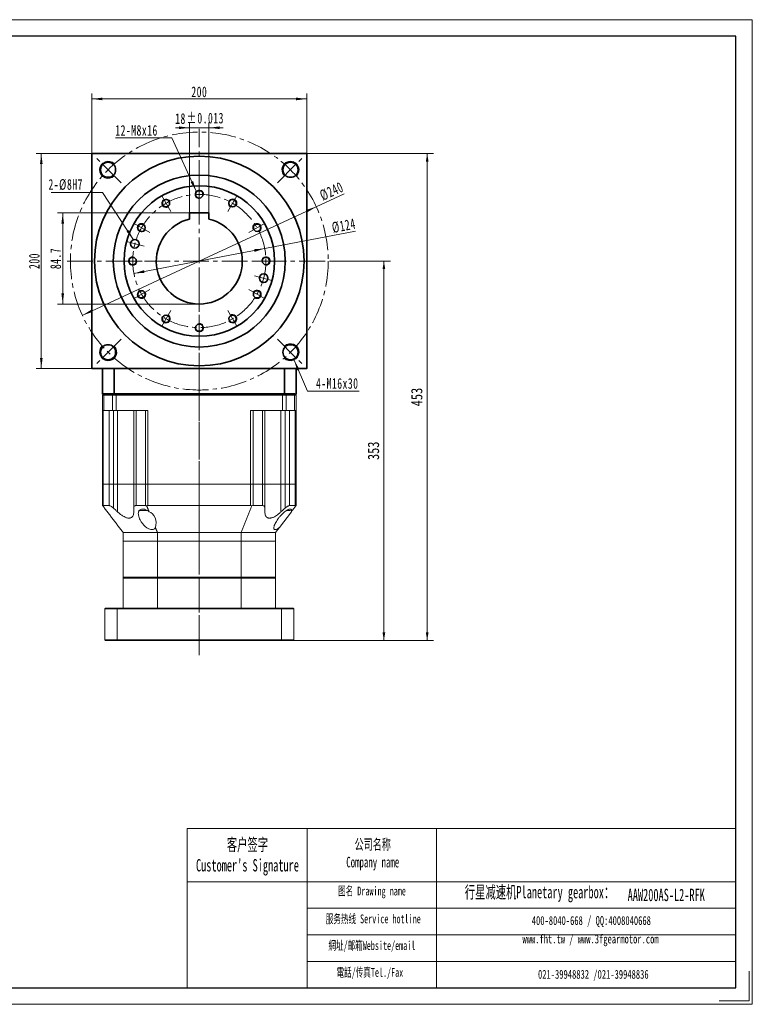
# Model space of a CAD drawing. Header units: millimetres. Extents: x 3079 to 4374, y -334 to 635.
# Tile 3 of 3: x 3692 to 4374, y -334 to 582. Entities that reach past the tile are written whole.
import ezdxf

# ---------------------------------------------------------------- set-up
doc = ezdxf.new("R2010")
doc.units = ezdxf.units.MM
doc.header["$LTSCALE"] = 2
doc.linetypes.add('CENTER', pattern=[10.16, 6.35, -1.27, 1.27, -1.27])
doc.linetypes.add('点画线', pattern=[18, 12, -2, 2, -2])
doc.layers.get('0').update_dxf_attribs({"lineweight": 18})
for name, color, linetype, lineweight in [('3中心线层', 1, 'CENTER', 18), ('7标注层', 4, 'Continuous', 18), ('SLD-0', 7, 'Continuous', 18), ('中心线层', 1, '点画线', 18), ('图框_外框线', 7, 'Continuous', 18), ('尺寸线层', 3, 'Continuous', 18), ('粗实线', 7, 'Continuous', 50), ('粗实线层', 7, 'Continuous', 35)]:
    doc.layers.add(name, color=color, linetype=linetype, lineweight=lineweight)
doc.styles.add('SLDTEXTSTYLE4', font='txt', dxfattribs={"width": 0.611111})
doc.styles.get("Standard").update_dxf_attribs({"font": 'txt', "width": 0.707})
doc.styles.add('TH_GBDIM', font='txt', dxfattribs={"width": 0.8})
doc.styles.add('标准', font='txt', dxfattribs={"width": 0.667})
doc.dimstyles.new('a4-1-1.5', dxfattribs={"dimtxt": 4.5, "dimasz": 4.5, "dimexe": 2.25, "dimexo": 0, "dimgap": 0.75, "dimtad": 1, "dimdec": 3, "dimdsep": 46, "dimtxsty": '标准', "dimblk": '_CAXARROW', "dimcen": 0, "dimdle": 9, "dimazin": 2, "dimtfac": 0.707107, "dimtdec": 3, "dimtix": 1, "dimtmove": 2, "dimatfit": 3, "dimfxl": 0, "dimfrac": 2, "dimtolj": 1, "dimarcsym": 0})
doc.dimstyles.new('TH_GBDIM', dxfattribs={"dimscale": 3, "dimtxt": 3.5, "dimasz": 2.5, "dimexe": 2, "dimexo": 0, "dimgap": 1.5, "dimtad": 1, "dimdec": 1, "dimdsep": 46, "dimtxsty": 'TH_GBDIM', "dimcen": 2.5, "dimdle": 5, "dimclrd": 4, "dimclre": 4, "dimclrt": 3, "dimadec": 0, "dimazin": 2, "dimtfac": 0.714286, "dimtdec": 1, "dimtmove": 0, "dimatfit": 3, "dimfxl": 0, "dimtolj": 1, "dimarcsym": 0})

# ---------------------------------------------------------------- blocks, each defined once
blk = doc.blocks.new('*X31')
at = {"layer": '尺寸线层', "linetype": 'Continuous'}
for points in [[(3759.18, 508.63), (3769.08, 509.87), (3769.08, 507.39)], [(3959.18, 508.63), (3949.28, 509.87), (3949.28, 507.39)]]:
    blk.add_hatch(color=0, dxfattribs=at).paths.add_polyline_path(points, flags=0)
at = {"layer": '尺寸线层', "color": 0, "linetype": 'Continuous'}
for p, q in [((3759.18, 457.85), (3759.18, 513.58)), ((3959.18, 457.85), (3959.18, 513.58)), ((3759.18, 508.63), (3959.18, 508.63))]:
    blk.add_line(p, q, dxfattribs=at)
at = {"layer": '尺寸线层', "color": 0, "insert": (3859.18, 515.15), "char_height": 9.9, "width": 28.1447, "attachment_point": 5, "line_spacing_factor": 1.15057, "style": '标准'}
blk.add_mtext('\\T1.1;200', dxfattribs=at)
blk = doc.blocks.new('_CAXARROW')
blk.add_hatch(color=0).paths.add_polyline_path([(0, 0), (-1, 0.125), (-1, -0.125)], flags=0)
blk = doc.blocks.new('*X32')
at = {"layer": '尺寸线层', "linetype": 'Continuous'}
for points in [[(3712.17, 457.85), (3710.93, 447.95), (3713.41, 447.95)], [(3712.17, 257.85), (3710.93, 267.75), (3713.41, 267.75)]]:
    blk.add_hatch(color=0, dxfattribs=at).paths.add_polyline_path(points, flags=0)
at = {"layer": '尺寸线层', "color": 0, "linetype": 'Continuous'}
for p, q in [((3759.18, 457.85), (3707.22, 457.85)), ((3712.17, 257.85), (3712.17, 457.85)), ((3759.18, 257.85), (3707.22, 257.85))]:
    blk.add_line(p, q, dxfattribs=at)
at = {"layer": '尺寸线层', "color": 0, "insert": (3705.65, 357.85), "char_height": 9.9, "width": 28.1447, "attachment_point": 5, "rotation": 90, "line_spacing_factor": 1.15057, "style": '标准'}
blk.add_mtext('\\T1.1;200', dxfattribs=at)
blk = doc.blocks.new('*X33')
at = {"layer": '尺寸线层', "linetype": 'Continuous'}
blk.add_hatch(color=0, dxfattribs=at).paths.add_polyline_path([(42.08, -44.07), (35.64, -36.46), (37.71, -35.11)], flags=0)
at = {"layer": '尺寸线层', "color": 0}
for p, q in [((0, 0), (-34.44, 0)), ((13.31, 0), (0, 0)), ((0, 0), (0, 0))]:
    blk.add_line(p, q, dxfattribs=at)
at = {"layer": '尺寸线层', "color": 0, "linetype": 'Continuous'}
blk.add_line((42.08, -44.07), (13.31, 0), dxfattribs=at)
at = {"layer": '尺寸线层', "color": 0, "insert": (-4.95, 1.98), "char_height": 9.9, "width": 58.9895, "attachment_point": 9, "line_spacing_factor": 1.15057, "style": '标准'}
blk.add_mtext('\\T1.1;2-%%C8H7', dxfattribs=at)
blk = doc.blocks.new('*X34')
at = {"layer": '尺寸线层', "linetype": 'Continuous'}
blk.add_hatch(color=0, dxfattribs=at).paths.add_polyline_path([(30.89, -49.56), (25.62, -41.09), (27.87, -40.05)], flags=0)
at = {"layer": '尺寸线层', "color": 0}
for p, q in [((0, 0), (-44.22, 0)), ((8.02, 0), (0, 0)), ((0, 0), (0, 0))]:
    blk.add_line(p, q, dxfattribs=at)
at = {"layer": '尺寸线层', "color": 0, "linetype": 'Continuous'}
blk.add_line((30.89, -49.56), (8.02, 0), dxfattribs=at)
at = {"layer": '尺寸线层', "color": 0, "insert": (-4.95, 1.98), "char_height": 9.9, "width": 78.5499, "attachment_point": 9, "line_spacing_factor": 1.15057, "style": '标准'}
blk.add_mtext('\\T1.1;12-M8x16', dxfattribs=at)
blk = doc.blocks.new('*X35')
at = {"layer": '尺寸线层', "linetype": 'Continuous'}
for points in [[(3920.08, 369.47), (3910.59, 366.4), (3910.12, 368.83)], [(3798.27, 346.24), (3808.23, 346.88), (3807.77, 349.31)]]:
    blk.add_hatch(color=0, dxfattribs=at).paths.add_polyline_path(points, flags=0)
at = {"layer": '尺寸线层', "color": 0, "linetype": 'Continuous'}
blk.add_line((4004.59, 385.59), (3798.27, 346.24), dxfattribs=at)
at = {"layer": '尺寸线层', "color": 0, "insert": (3993.62, 390.61), "char_height": 9.9, "width": 39.3557, "attachment_point": 5, "rotation": 10.79811, "line_spacing_factor": 1.15057, "style": '标准'}
blk.add_mtext('\\T1.1;%%C124', dxfattribs=at)
blk = doc.blocks.new('*X36')
at = {"layer": '尺寸线层', "linetype": 'Continuous'}
for points in [[(3968.02, 408.38), (3959.56, 403.09), (3958.52, 405.34)], [(3750.33, 307.33), (3759.83, 310.37), (3758.79, 312.62)]]:
    blk.add_hatch(color=0, dxfattribs=at).paths.add_polyline_path(points, flags=0)
at = {"layer": '尺寸线层', "color": 0, "linetype": 'Continuous'}
blk.add_line((3994.12, 420.5), (3750.33, 307.33), dxfattribs=at)
at = {"layer": '尺寸线层', "color": 0, "insert": (3982.32, 422.72), "char_height": 9.9, "width": 39.0622, "attachment_point": 5, "rotation": 24.90217, "line_spacing_factor": 1.15057, "style": '标准'}
blk.add_mtext('\\T1.1;%%C240', dxfattribs=at)
blk = doc.blocks.new('*X37')
at = {"layer": '尺寸线层', "linetype": 'Continuous'}
blk.add_hatch(color=0, dxfattribs=at).paths.add_polyline_path([(-15.45, 28.83), (-10.39, 20.23), (-12.66, 19.25)], flags=0)
at = {"layer": '尺寸线层', "color": 0, "linetype": 'Continuous'}
blk.add_line((-15.45, 28.83), (-3, 0), dxfattribs=at)
at = {"layer": '尺寸线层', "color": 0}
for p, q in [((-3, 0), (0, 0)), ((0, 0), (45, 0)), ((0, 0), (0, 0))]:
    blk.add_line(p, q, dxfattribs=at)
at = {"layer": '尺寸线层', "color": 0, "insert": (4.95, 1.98), "char_height": 9.9, "width": 80.0907, "attachment_point": 7, "line_spacing_factor": 1.15057, "style": '标准'}
blk.add_mtext('\\T1.1;4-M16x30', dxfattribs=at)
blk = doc.blocks.new('*X39')
at = {"layer": '尺寸线层', "color": 0, "char_height": 9.9, "attachment_point": 1, "line_spacing_factor": 1.15057, "style": '标准'}
for s, insert, width in [('\\T1.1;18', (3836.73, 495.27), 179.5491), ('\\T1.1;%%P0.013', (3847.47, 495.77), 140.8704)]:
    blk.add_mtext(s, dxfattribs=dict(at, insert=insert, width=width))
blk = doc.blocks.new('*X38')
at = {"layer": '尺寸线层', "linetype": 'Continuous'}
for points in [[(3850.18, 481.81), (3840.28, 480.58), (3840.28, 483.05)], [(3868.18, 481.81), (3878.08, 480.58), (3878.08, 483.05)]]:
    blk.add_hatch(color=0, dxfattribs=at).paths.add_polyline_path(points, flags=0)
at = {"layer": '尺寸线层', "color": 0, "linetype": 'Continuous'}
for p, q in [((3850.18, 402.55), (3850.18, 486.76)), ((3868.18, 402.55), (3868.18, 486.76)), ((3881.38, 481.81), (3836.98, 481.81))]:
    blk.add_line(p, q, dxfattribs=at)
at = {"layer": '尺寸线层', "color": 0}
blk.add_blockref('*X39', (0, 0), dxfattribs=at)
blk = doc.blocks.new('*X40')
at = {"layer": '尺寸线层', "linetype": 'Continuous'}
for points in [[(3732.07, 402.55), (3733.31, 392.65), (3730.83, 392.65)], [(3732.07, 317.85), (3733.31, 327.75), (3730.83, 327.75)]]:
    blk.add_hatch(color=0, dxfattribs=at).paths.add_polyline_path(points, flags=0)
at = {"layer": '尺寸线层', "color": 0, "linetype": 'Continuous'}
for p, q in [((3850.18, 402.55), (3727.12, 402.55)), ((3732.07, 402.55), (3732.07, 317.85)), ((3859.18, 317.85), (3727.12, 317.85))]:
    blk.add_line(p, q, dxfattribs=at)
at = {"layer": '尺寸线层', "color": 0, "insert": (3725.55, 360.2), "char_height": 9.9, "width": 38.4752, "attachment_point": 5, "rotation": 90, "line_spacing_factor": 1.15057, "style": '标准'}
blk.add_mtext('\\T1.1;84.7', dxfattribs=at)
blk = doc.blocks.new('*X46')
at = {"layer": '尺寸线层', "linetype": 'Continuous'}
for points in [[(4071.22, 457.85), (4069.97, 450.35), (4072.47, 450.35)], [(4071.22, 4.85), (4069.97, 12.35), (4072.47, 12.35)]]:
    blk.add_hatch(color=4, dxfattribs=at).paths.add_polyline_path(points, flags=0)
at = {"layer": '尺寸线层', "color": 4, "linetype": 'Continuous'}
for p, q in [((3959.18, 457.85), (4077.22, 457.85)), ((4071.22, 4.85), (4071.22, 457.85)), ((3946.68, 4.85), (4077.22, 4.85))]:
    blk.add_line(p, q, dxfattribs=at)
at = {"layer": '尺寸线层', "color": 3, "insert": (4061.55, 231.35), "char_height": 10.5, "width": 33.5067, "attachment_point": 5, "rotation": 90, "style": 'TH_GBDIM'}
blk.add_mtext('453', dxfattribs=at)
blk = doc.blocks.new('*X47')
at = {"layer": '尺寸线层', "linetype": 'Continuous'}
for points in [[(4030.94, 357.85), (4032.19, 350.35), (4029.69, 350.35)], [(4030.94, 4.85), (4032.19, 12.35), (4029.69, 12.35)]]:
    blk.add_hatch(color=4, dxfattribs=at).paths.add_polyline_path(points, flags=0)
at = {"layer": '尺寸线层', "color": 4, "linetype": 'Continuous'}
for p, q in [((3982.18, 357.85), (4036.94, 357.85)), ((4030.94, 357.85), (4030.94, 4.85)), ((3946.68, 4.85), (4036.94, 4.85))]:
    blk.add_line(p, q, dxfattribs=at)
at = {"layer": '尺寸线层', "color": 3, "insert": (4021.28, 181.35), "char_height": 10.5, "width": 32.9467, "attachment_point": 5, "rotation": 90, "style": 'TH_GBDIM'}
blk.add_mtext('353', dxfattribs=at)

msp = doc.modelspace()

# ---------------------------------------------------------------- linework, layer by layer
at = {"color": 7, "linetype": 'Continuous', "lineweight": 15}
for p, q in [((3769.9762, 233.8549), (3769.1762, 233.0549)), ((3770.4805, 233.0549), (3769.1762, 233.0549)), ((3769.1762, 218.8549), (3769.1762, 233.0549)), ((3769.9762, 233.8549), (3771.0719, 233.8549)), ((3769.9762, 233.8549), (3771.0719, 233.8549)), ((3770.4805, 233.0549), (3771.0719, 233.8549)), ((3778.3487, 233.0549), (3770.4805, 233.0549)), ((3770.4805, 233.0549), (3770.4805, 218.8549)), ((3771.0719, 233.8549), (3778.8876, 233.8549)), ((3771.0719, 233.8549), (3778.8876, 233.8549)), ((3778.3487, 233.0549), (3778.8876, 233.8549)), ((3781.7165, 233.0549), (3778.3487, 233.0549)), ((3778.3487, 218.8549), (3778.3487, 233.0549)), ((3778.8876, 233.8549), (3781.7165, 233.8549)), ((3778.8876, 233.8549), (3781.7165, 233.8549)), ((3781.7165, 233.8549), (3936.6359, 233.8549)), ((3781.7165, 233.0549), (3781.7165, 233.8549)), ((3781.7165, 233.8549), (3936.6359, 233.8549)), ((3936.6359, 233.0549), (3781.7165, 233.0549)), ((3781.7165, 233.0549), (3781.7165, 218.8549)), ((3936.6359, 233.8549), (3939.4648, 233.8549)), ((3936.6359, 233.0549), (3936.6359, 233.8549)), ((3936.6359, 233.8549), (3939.4648, 233.8549)), ((3940.0037, 233.0549), (3936.6359, 233.0549)), ((3936.6359, 218.8549), (3936.6359, 233.0549)), ((3939.4648, 233.8549), (3947.2805, 233.8549)), ((3940.0037, 233.0549), (3939.4648, 233.8549)), ((3939.4648, 233.8549), (3947.2805, 233.8549)), ((3940.0037, 233.0549), (3940.0037, 218.8549)), ((3947.8719, 233.0549), (3940.0037, 233.0549)), ((3947.2805, 233.8549), (3948.3762, 233.8549)), ((3947.8719, 233.0549), (3947.2805, 233.8549)), ((3947.2805, 233.8549), (3948.3762, 233.8549)), ((3947.8719, 218.8549), (3947.8719, 233.0549)), ((3949.1762, 233.0549), (3947.8719, 233.0549)), ((3949.1762, 233.0549), (3948.3762, 233.8549)), ((3949.1762, 233.0549), (3949.1762, 218.8549)), ((3770.4805, 218.8549), (3769.1762, 218.8549)), ((3769.1762, 150.3549), (3769.1762, 218.8549)), ((3769.8172, 218.8549), (3769.8172, 150.3549)), ((3770.4805, 218.8549), (3778.3487, 218.8549)), ((3775.2796, 150.3549), (3775.2796, 218.8549)), ((3781.7165, 218.8549), (3778.3487, 218.8549)), ((3779.3722, 218.8549), (3779.3722, 150.3549)), ((3811.4138, 218.8549), (3781.7165, 218.8549)), ((3783.1622, 218.8549), (3783.1622, 150.3549)), ((3798.1622, 150.3549), (3798.1622, 218.8549)), ((3800.2897, 218.8549), (3800.2897, 150.3549)), ((3808.9644, 150.3549), (3808.9644, 218.8549)), ((3811.4138, 218.8549), (3811.4138, 150.3549)), ((3936.6359, 218.8549), (3906.9386, 218.8549)), ((3906.9386, 150.3549), (3906.9386, 218.8549)), ((3909.388, 218.8549), (3909.388, 150.3549)), ((3918.0627, 150.3549), (3918.0627, 218.8549)), ((3920.1902, 218.8549), (3920.1902, 150.3549)), ((3935.1902, 218.8549), (3935.1902, 150.3549)), ((3940.0037, 218.8549), (3936.6359, 218.8549)), ((3938.9802, 150.3549), (3938.9802, 218.8549)), ((3940.0037, 218.8549), (3947.8719, 218.8549)), ((3943.0727, 218.8549), (3943.0727, 150.3549)), ((3949.1762, 218.8549), (3947.8719, 218.8549)), ((3948.5352, 150.3549), (3948.5352, 218.8549)), ((3949.1762, 218.8549), (3949.1762, 150.3549)), ((3769.1762, 130.3549), (3769.1762, 150.3549)), ((3769.1762, 150.3549), (3769.8172, 150.3549)), ((3769.8172, 150.3549), (3769.1762, 150.3549)), ((3769.8172, 150.3549), (3769.8172, 130.3549)), ((3769.8172, 150.3549), (3775.2693, 150.3549)), ((3775.2796, 150.3549), (3769.8172, 150.3549)), ((3775.2693, 130.3549), (3775.2693, 150.3549)), ((3779.3722, 150.3549), (3775.2796, 150.3549)), ((3779.3624, 150.3549), (3779.3624, 127.9772)), ((3779.3722, 150.3549), (3783.1622, 150.3549)), ((3783.1622, 150.3549), (3783.1622, 124.4984)), ((3783.1622, 150.3549), (3798.1622, 150.3549)), ((3800.2897, 150.3549), (3798.1622, 150.3549)), ((3798.1762, 127.9772), (3798.1762, 150.3549)), ((3808.9644, 150.3549), (3800.2897, 150.3549)), ((3800.3044, 150.3549), (3800.3044, 130.3549)), ((3800.3044, 150.3549), (3808.9644, 150.3549)), ((3808.9644, 130.3549), (3808.9644, 150.3549)), ((3808.9644, 150.3549), (3811.4138, 150.3549)), ((3811.4138, 150.3549), (3808.9644, 150.3549)), ((3811.4138, 150.3549), (3811.4138, 130.3549)), ((3906.9386, 150.3549), (3811.4138, 150.3549)), ((3906.9386, 150.3549), (3811.4138, 150.3549)), ((3906.9386, 130.3549), (3906.9386, 150.3549)), ((3906.9386, 150.3549), (3909.388, 150.3549)), ((3909.388, 150.3549), (3906.9386, 150.3549)), ((3909.388, 150.3549), (3909.388, 130.3549)), ((3909.388, 150.3549), (3918.048, 150.3549)), ((3918.0627, 150.3549), (3909.388, 150.3549)), ((3918.048, 130.3549), (3918.048, 150.3549)), ((3920.1902, 150.3549), (3918.0627, 150.3549)), ((3920.1762, 150.3549), (3920.1762, 127.9772)), ((3920.1902, 150.3549), (3935.1902, 150.3549)), ((3935.1902, 150.3549), (3935.1902, 124.4984)), ((3935.1902, 150.3549), (3938.9802, 150.3549)), ((3943.0727, 150.3549), (3938.9802, 150.3549)), ((3938.99, 127.9772), (3938.99, 150.3549)), ((3948.5352, 150.3549), (3943.0727, 150.3549)), ((3943.0831, 150.3549), (3943.0831, 130.3549)), ((3943.0831, 150.3549), (3948.5352, 150.3549)), ((3948.5352, 130.3549), (3948.5352, 150.3549)), ((3948.5352, 150.3549), (3949.1762, 150.3549)), ((3949.1762, 150.3549), (3948.5352, 150.3549)), ((3949.1762, 150.3549), (3949.1762, 130.3549)), ((3769.3253, 130.1586), (3769.1762, 130.3549)), ((3775.2693, 130.3549), (3769.8172, 130.3549)), ((3808.9644, 130.3549), (3800.3044, 130.3549)), ((3906.9386, 130.3549), (3811.4138, 130.3549)), ((3918.048, 130.3549), (3909.388, 130.3549)), ((3948.5352, 130.3549), (3943.0831, 130.3549)), ((3949.1762, 130.3549), (3949.0271, 130.1586)), ((3804.8429, 125.7549), (3803.9386, 125.7549)), ((3810.6928, 125.7549), (3804.8429, 125.7549)), ((3805.3258, 127.0049), (3807.2265, 127.0049)), ((3933.6752, 109.9588), (3944.8388, 124.6477)), ((3943.5226, 125.7549), (3940.1476, 125.7549)), ((3820.189, 105.3549), (3788.1762, 105.3549)), ((3788.1762, 105.3549), (3788.1762, 97.3549)), ((3820.189, 105.3549), (3898.1634, 105.3549)), ((3820.189, 97.3549), (3820.189, 105.3549)), ((3930.1762, 105.3549), (3898.1634, 105.3549)), ((3898.1634, 105.3549), (3898.1634, 97.3549)), ((3930.1762, 97.3549), (3930.1762, 105.3549)), ((3788.1762, 97.3549), (3788.1762, 63.8549)), ((3820.189, 97.3549), (3788.1762, 97.3549)), ((3820.189, 97.3549), (3788.1762, 97.3549)), ((3820.189, 63.8549), (3820.189, 97.3549)), ((3898.1634, 97.3549), (3820.189, 97.3549)), ((3898.1634, 97.3549), (3820.189, 97.3549)), ((3898.1634, 97.3549), (3898.1634, 63.8549)), ((3930.1762, 97.3549), (3898.1634, 97.3549)), ((3930.1762, 97.3549), (3898.1634, 97.3549)), ((3930.1762, 63.8549), (3930.1762, 97.3549)), ((3788.1762, 63.8549), (3820.189, 63.8549)), ((3820.189, 62.8549), (3788.1762, 62.8549)), ((3788.1762, 34.8549), (3788.1762, 62.8549)), ((3820.3175, 63.3549), (3788.6762, 63.3549)), ((3788.6762, 63.3549), (3820.3175, 63.3549)), ((3820.189, 63.8549), (3898.1634, 63.8549)), ((3820.189, 34.8549), (3820.189, 62.8549)), ((3898.1634, 62.8549), (3820.189, 62.8549)), ((3898.0349, 63.3549), (3820.3175, 63.3549)), ((3820.3175, 63.3549), (3898.0349, 63.3549)), ((3929.6762, 63.3549), (3898.0349, 63.3549)), ((3898.0349, 63.3549), (3929.6762, 63.3549)), ((3898.1634, 63.8549), (3930.1762, 63.8549)), ((3930.1762, 62.8549), (3898.1634, 62.8549)), ((3898.1634, 34.8549), (3898.1634, 62.8549)), ((3930.1762, 34.8549), (3930.1762, 62.8549)), ((3782.8332, 34.3549), (3771.1762, 34.3549)), ((3771.1762, 34.3549), (3771.1762, 5.3549)), ((3771.6762, 34.8549), (3783.0201, 34.8549)), ((3782.8332, 5.3549), (3782.8332, 34.3549)), ((3935.5192, 34.3549), (3782.8332, 34.3549)), ((3783.0201, 34.8549), (3935.3323, 34.8549)), ((3935.3323, 34.8549), (3946.6762, 34.8549)), ((3935.5192, 34.3549), (3935.5192, 5.3549)), ((3947.1762, 34.3549), (3935.5192, 34.3549)), ((3947.1762, 5.3549), (3947.1762, 34.3549)), ((3771.1762, 5.3549), (3782.8332, 5.3549)), ((3783.0201, 4.8549), (3771.6762, 4.8549)), ((3782.8332, 5.3549), (3935.5192, 5.3549)), ((3935.3323, 4.8549), (3783.0201, 4.8549)), ((3946.6762, 4.8549), (3935.3323, 4.8549)), ((3935.5192, 5.3549), (3947.1762, 5.3549))]:
    msp.add_line(p, q, dxfattribs=at)
msp.add_line((3959.6351, -170.1027), (3959.6351, -318.1484))
for centre, start, end in [((3803.9386, 127.0049), 243.2071798, 270), ((3943.5226, 127.0049), 270, 345.2976397)]:
    msp.add_arc(centre, 1.25, start, end, dxfattribs=at)
for centre, major_axis, start_param, end_param in [((3811.4138, 123.7759), (0, 6.5789), 0, 0.2448592), ((3906.9386, 123.7759), (0, 6.5789), 6.0383261, 6.28318531), ((3810.6886, 114.0344), (0, 10.8553), 4.32751587, 6.071681)]:
    msp.add_ellipse(centre, major_axis=major_axis, ratio=0.76, start_param=start_param, end_param=end_param, dxfattribs=at)
for points, knots in [([(3769.8172, 130.3549), (3769.6314, 130.323), (3769.4362, 130.2894), (3769.3304, 130.1646), (3769.3253, 130.1586)], [0, 0, 0, 0, 0.512733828, 0.538493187, 0.538493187, 0.538493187, 0.538493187]), ([(3779.3624, 127.9772), (3779.0432, 128.2604), (3778.4058, 128.8259), (3777.3625, 129.5739), (3776.3445, 130.1291), (3775.6411, 130.3399), (3775.3382, 130.3521), (3775.2693, 130.3549)], [0, 0, 0, 0, 1.12557623, 2.24783158, 3.46140534, 4.506009, 4.81320541, 4.81320541, 4.81320541, 4.81320541]), ([(3800.3044, 130.3549), (3799.9701, 130.3179), (3799.3032, 130.2441), (3798.5678, 129.6414), (3798.2187, 128.8473), (3798.1873, 128.2052), (3798.1762, 127.9772)], [0, 0, 0, 0, 0.85242687, 1.70046333, 2.93266044, 3.6108145, 3.6108145, 3.6108145, 3.6108145]), ([(3909.388, 130.3549), (3908.9983, 130.323), (3908.5891, 130.2894), (3908.1707, 130.1646), (3908.1507, 130.1586)], [0, 0, 0, 0, 1.19478336, 1.25480837, 1.25480837, 1.25480837, 1.25480837]), ([(3920.1762, 127.9772), (3920.1592, 128.2604), (3920.1253, 128.8259), (3919.805, 129.5739), (3919.2249, 130.1291), (3918.5542, 130.3399), (3918.1417, 130.3521), (3918.048, 130.3549)], [0, 0, 0, 0, 0.84520223, 1.68791078, 2.59919091, 3.38359033, 3.61426603, 3.61426603, 3.61426603, 3.61426603]), ([(3943.0831, 130.3549), (3942.8076, 130.3179), (3942.2582, 130.2441), (3941.0781, 129.6414), (3939.9634, 128.8473), (3939.245, 128.2052), (3938.99, 127.9772)], [0, 0, 0, 0, 1.13569652, 2.26554367, 3.90721174, 4.81072292, 4.81072292, 4.81072292, 4.81072292]), ([(3779.3624, 127.9772), (3779.8294, 127.5465), (3781.0916, 126.3821), (3782.3619, 125.2265), (3783.1622, 124.4984)], [0, 0, 0, 0, 1.90598676, 5.15180758, 5.15180758, 5.15180758, 5.15180758]), ([(3783.1622, 124.4984), (3783.8898, 123.8617), (3785.3436, 122.5894), (3787.4106, 121.11), (3789.2526, 120.0262), (3790.7473, 119.3345), (3792.1197, 118.8964), (3793.3456, 118.6889), (3794.4639, 118.7178), (3795.7446, 119.0427), (3796.8513, 119.8626), (3797.6348, 121.1712), (3798.0932, 122.6814), (3798.147, 123.8589), (3798.1762, 124.4984)], [0, 0, 0, 0, 2.21599873, 4.42799, 5.89266765, 7.35535722, 8.57277939, 9.78928885, 11.00962531, 12.23043359, 14.56599169, 16.43415323, 18.30578206, 20.53133362, 20.53133362, 20.53133362, 20.53133362]), ([(3798.1762, 124.4984), (3798.1762, 125.2265), (3798.1762, 126.3821), (3798.1762, 127.5465), (3798.1762, 127.9772)], [0, 0, 0, 0, 2.19176049, 3.47878978, 3.47878978, 3.47878978, 3.47878978]), ([(3812.4205, 124.6477), (3811.6887, 125.1638), (3810.3458, 126.1106), (3808.1026, 126.9972), (3806.1307, 127.2553), (3804.5632, 126.9174), (3803.5648, 126.2327), (3802.9504, 125.3885), (3802.5498, 124.37), (3802.3875, 123.0826), (3802.5351, 121.3452), (3803.0878, 119.3091), (3804.12, 117.0019), (3805.5333, 114.6826), (3807.0767, 112.7377), (3808.577, 111.21), (3810.1279, 109.8913), (3811.9363, 108.7323), (3813.9467, 108.0025), (3815.62, 107.9107), (3817.0752, 108.3999), (3817.8989, 109.1799), (3818.2451, 109.7981), (3818.3351, 109.9588)], [0, 0, 0, 0, 2.24331177, 4.11621984, 6.0013025, 7.63008133, 9.27519529, 10.538974, 11.80472636, 13.62833826, 15.45484055, 17.9791807, 20.50561035, 23.07646308, 25.6443056, 27.11894601, 28.59175092, 30.7851636, 32.4145551, 34.05380238, 35.50059063, 37.48121703, 38.17680728, 38.17680728, 38.17680728, 38.17680728]), ([(3920.1762, 127.9772), (3920.1762, 127.5465), (3920.1762, 126.3821), (3920.1762, 125.2265), (3920.1762, 124.4984)], [0, 0, 0, 0, 1.28702929, 3.47878978, 3.47878978, 3.47878978, 3.47878978]), ([(3920.1762, 124.4984), (3920.2054, 123.8617), (3920.2637, 122.5894), (3920.7417, 121.11), (3921.4312, 120.0262), (3922.1964, 119.3345), (3923.109, 118.8964), (3924.1178, 118.6889), (3925.2662, 118.7178), (3926.8872, 119.0427), (3928.8554, 119.8626), (3931.0316, 121.1712), (3933.1137, 122.6814), (3934.4593, 123.8589), (3935.1902, 124.4984)], [0, 0, 0, 0, 2.21623365, 4.42845941, 5.89329234, 7.35613697, 8.5736882, 9.79032662, 11.01079244, 12.23173015, 14.56753584, 16.43589542, 18.30772267, 20.53351015, 20.53351015, 20.53351015, 20.53351015]), ([(3944.8388, 124.6477), (3944.8924, 124.8681), (3945.0699, 125.5969), (3945.02, 126.5355), (3944.3962, 127.1641), (3943.3199, 127.1928), (3941.7931, 126.6635), (3940.1613, 125.7092), (3938.5804, 124.5371), (3937.0358, 123.2229), (3935.3862, 121.609), (3933.6895, 119.6966), (3932.1591, 117.7127), (3930.8138, 115.6813), (3929.7031, 113.6622), (3928.9384, 111.8357), (3928.5058, 110.1765), (3928.4907, 108.8839), (3929.003, 108.0544), (3929.9462, 107.888), (3931.2941, 108.3319), (3932.5721, 109.1087), (3933.4111, 109.7553), (3933.6752, 109.9588)], [0, 0, 0, 0, 0.8407477, 2.78089478, 4.34136749, 5.90825023, 7.3424804, 9.24331343, 10.56976554, 11.89837949, 13.82220974, 15.74871764, 17.74135012, 19.73425395, 21.77257272, 23.80815751, 25.44751331, 27.40731263, 28.93440545, 30.47266022, 31.783598, 33.51643561, 34.31247849, 34.31247849, 34.31247849, 34.31247849]), ([(3935.1902, 124.4984), (3935.9905, 125.2265), (3937.2608, 126.3821), (3938.523, 127.5465), (3938.99, 127.9772)], [0, 0, 0, 0, 3.24582082, 5.15180758, 5.15180758, 5.15180758, 5.15180758])]:
    msp.add_open_spline(points, degree=3, knots=knots, dxfattribs=at)
for points in [[(3769.3253, 130.1586), (3788.1762, 105.3549)], [(3810.2017, 130.1586), (3808.9644, 130.3549)], [(3812.4205, 124.6477), (3810.2017, 130.1586)], [(3908.1507, 130.1586), (3898.1634, 105.3549)], [(3944.8388, 124.6477), (3949.0271, 130.1586)], [(3949.0271, 130.1586), (3948.5352, 130.3549)], [(3820.189, 105.3549), (3818.3351, 109.9588)], [(3930.1762, 105.3549), (3933.6752, 109.9588)], [(3788.6762, 63.3549), (3788.1762, 63.8549)], [(3788.1762, 62.8549), (3788.6762, 63.3549)], [(3820.189, 63.8549), (3820.3175, 63.3549)], [(3820.3175, 63.3549), (3820.189, 62.8549)], [(3898.1634, 63.8549), (3898.0349, 63.3549)], [(3898.0349, 63.3549), (3898.1634, 62.8549)], [(3930.1762, 63.8549), (3929.6762, 63.3549)], [(3929.6762, 63.3549), (3930.1762, 62.8549)], [(3771.1762, 34.3549), (3771.6762, 34.8549)], [(3783.0201, 34.8549), (3782.8332, 34.3549)], [(3935.3323, 34.8549), (3935.5192, 34.3549)], [(3946.6762, 34.8549), (3947.1762, 34.3549)], [(3771.1762, 5.3549), (3771.6762, 4.8549)], [(3782.8332, 5.3549), (3783.0201, 4.8549)], [(3935.5192, 5.3549), (3935.3323, 4.8549)], [(3946.6762, 4.8549), (3947.1762, 5.3549)]]:
    msp.add_open_spline(points, degree=1, dxfattribs=at)
at = {"layer": '3中心线层'}
msp.add_line((3859.1762, 348.5591), (3859.1762, -8.7052), dxfattribs=at)
at = {"layer": '7标注层', "color": 0}
msp.add_line((3847.9577, -170.1027), (3847.9577, -318.1231), dxfattribs=at)
at = {"layer": '中心线层'}
for p, q in [((3859.1762, -4.1977), (3859.1762, 480.8549)), ((3786.4918, 430.5393), (3763.1197, 453.9114)), ((3931.8606, 430.5393), (3955.2327, 453.9114)), ((3859.1762, 427.8549), (3859.1762, 410.9657)), ((3824.1762, 418.4767), (3832.6208, 403.8502)), ((3894.1762, 418.4767), (3885.7316, 403.8502)), ((3798.5544, 392.8549), (3813.1809, 384.4103)), ((3919.798, 392.8549), (3905.1715, 384.4103)), ((3791.5614, 375.9722), (3807.8751, 371.601)), ((3736.1762, 357.8549), (3982.1762, 357.8549)), ((3789.1762, 357.8549), (3806.0654, 357.8549)), ((3929.1762, 357.8549), (3912.287, 357.8549)), ((3926.791, 339.7376), (3910.4773, 344.1088)), ((3798.5544, 322.8549), (3813.1809, 331.2995)), ((3919.798, 322.8549), (3905.1715, 331.2995)), ((3824.1762, 297.2331), (3832.6208, 311.8596)), ((3894.1762, 297.2331), (3885.7316, 311.8596)), ((3859.1762, 287.8549), (3859.1762, 304.744)), ((3786.4918, 285.1705), (3763.1197, 261.7984)), ((3931.8606, 285.1705), (3955.2327, 261.7984)), ((3859.1762, 38.336), (3859.1762, 259.5954))]:
    msp.add_line(p, q, dxfattribs=at)
for radius in [120, 62]:
    msp.add_circle((3859.1762, 357.8549), radius, dxfattribs=at)
at = {"layer": '图框_外框线'}
for p, q in [((3847.9577, -170.1027), (3959.6351, -170.1027)), ((3959.6351, -170.1027), (3959.6351, -318.1231)), ((3959.6351, -170.1027), (4358.3555, -170.1027)), ((4079.96, -170.1027), (4079.96, -318.1231)), ((3847.9577, -219.4972), (3959.6351, -219.4972)), ((3959.6351, -219.4972), (4358.3555, -219.4972)), ((3959.6351, -244.1945), (4358.3555, -244.1945)), ((3959.6351, -268.8917), (4358.3555, -268.8917)), ((3959.6351, -293.589), (4358.3555, -293.589))]:
    msp.add_line(p, q, dxfattribs=at)
at = {"layer": '图框_外框线', "color": 3}
msp.add_lwpolyline([(3078.6001, -333.5419), (4373.7743, -333.5419), (4373.7743, 582.3313), (3078.6001, 582.3313)], close=True, dxfattribs=at)
at = {"layer": '图框_外框线', "color": 3, "lineweight": 25}
msp.add_lwpolyline([(3155.6938, -318.1231), (4358.3555, -318.1231), (4358.3555, 566.9126), (3155.6938, 566.9126)], close=True, dxfattribs=at)
at = {"layer": '图框_外框线', "color": 3}
msp.add_lwpolyline([(4370.6905, -302.7044), (4370.6905, -330.4581), (4342.9368, -330.4581)], dxfattribs=at)
at = {"layer": '粗实线', "color": 0}
msp.add_line((3770.1762, 233.8549), (3948.1762, 233.8549), dxfattribs=at)
at = {"layer": '粗实线层'}
for p, q in [((3868.1762, 402.5549), (3850.1762, 402.5549)), ((3850.1762, 402.5549), (3850.1762, 396.8292)), ((3868.1762, 402.5549), (3868.1762, 396.8292)), ((3769.1762, 233.8549), (3769.1762, 257.8549)), ((3779.8037, 233.8549), (3779.8037, 257.8549)), ((3938.5487, 233.8549), (3938.5487, 257.8549)), ((3949.1762, 233.8549), (3949.1762, 257.8549)), ((3949.1762, 233.8549), (3769.1762, 233.8549)), ((3769.1762, 233.8549), (3949.1762, 233.8549)), ((3769.1762, 233.8549), (3949.1762, 233.8549)), ((3769.9762, 233.8549), (3771.0719, 233.8549)), ((3771.0719, 233.8549), (3778.8876, 233.8549)), ((3778.8876, 233.8549), (3781.7165, 233.8549)), ((3781.7165, 233.8549), (3936.6359, 233.8549)), ((3936.6359, 233.8549), (3939.4648, 233.8549)), ((3939.4648, 233.8549), (3947.2805, 233.8549)), ((3947.2805, 233.8549), (3948.3762, 233.8549))]:
    msp.add_line(p, q, dxfattribs=at)
msp.add_lwpolyline([(3759.1762, 257.8549), (3759.1762, 457.8549), (3959.1762, 457.8549), (3959.1762, 257.8549)], close=True, dxfattribs=at)
for centre, radius in [((3859.1762, 357.8549), 97.5), ((3774.3234, 442.7077), 7), ((3944.029, 442.7077), 7), ((3859.1762, 357.8549), 80), ((3859.1762, 357.8549), 70), ((3859.1762, 419.8549), 3.4), ((3828.1762, 411.5485), 3.4), ((3890.1762, 411.5485), 3.4), ((3805.4826, 388.8549), 3.4), ((3912.8698, 388.8549), 3.4), ((3799.2888, 373.9017), 4), ((3797.1762, 357.8549), 3.4), ((3921.1762, 357.8549), 3.4), ((3919.0636, 341.8081), 4), ((3805.4826, 326.8549), 3.4), ((3912.8698, 326.8549), 3.4), ((3828.1762, 304.1613), 3.4), ((3890.1762, 304.1613), 3.4), ((3859.1762, 295.8549), 3.4), ((3774.3234, 273.0021), 7), ((3944.029, 273.0021), 7)]:
    msp.add_circle(centre, radius, dxfattribs=at)
at = {"layer": '粗实线层', "lineweight": 18}
for centre, radius, start, end in [((3774.3234, 442.7077), 8, 43.0897868, 315), ((3944.029, 442.7077), 8, 313.0897868, 225), ((3859.1762, 419.8549), 4, 358.1514284, 270), ((3828.1762, 411.5485), 4, 28.1514284, 300), ((3890.1762, 411.5485), 4, 328.1514284, 240), ((3805.4826, 388.8549), 4, 58.1514284, 330), ((3912.8698, 388.8549), 4, 298.1514284, 210), ((3797.1762, 357.8549), 4, 88.1514284, 360), ((3921.1762, 357.8549), 4, 268.1514284, 180), ((3805.4826, 326.8549), 4, 118.1514284, 30), ((3912.8698, 326.8549), 4, 238.1514284, 150), ((3828.1762, 304.1613), 4, 148.1514284, 60), ((3890.1762, 304.1613), 4, 208.1514284, 120), ((3859.1762, 295.8549), 4, 178.1514284, 90), ((3774.3234, 273.0021), 8, 133.0897868, 45), ((3944.029, 273.0021), 8, 223.0897868, 135)]:
    msp.add_arc(centre, radius, start, end, dxfattribs=at)
at = {"layer": '粗实线层'}
msp.add_arc((3859.1762, 357.8549), 40, 103.0028782, 76.9971218, dxfattribs=at)

# ---------------------------------------------------------------- block references
at = {"layer": '尺寸线层'}
for name, p in [('*X34', (3825.5042, 472.2887)), ('*X33', (3755.8157, 421.7259)), ('*X37', (3962.8291, 236.908))]:
    msp.add_blockref(name, p, dxfattribs=at)

# ---------------------------------------------------------------- texts
at = {"layer": 'SLD-0', "color": 1, "attachment_point": 2, "style": 'SLDTEXTSTYLE4'}
for s, insert, char_height, width in [("{\\fSimSun|b1|i0|c134|p2;客户签字\\PCustomer's Signature}", (3903.9889, -179.2408), 11.525393, 143.377076), ('{\\fSimSun|b1|i0|c134|p2;公司名称\\PCompany name}', (4020.5607, -179.8527), 9.878908, 127.901016), ('{\\fSimSun|b1|i0|c134|p2;图名 Drawing name}', (4019.8854, -224.0498), 8.232423, 105.281865), ('{\\fSimSun|b1|i0|c134|p2;  \\H1.1667x;行星减速机Planetary gearbox\\fSimSun|b0|i0|c134|p2;：}', (4171.6553, -223.4148), 9.878908, 155.371912), ('{\\fSimSun|b1|i0|c134|p2;AAW200AS-L2-RFK}', (4293.705, -226.0377), 11.525393, 83.875815), ('{\\fSimSun|b1|i0|c134|p2;服务热线 Service hotline}', (4021.0528, -249.9365), 8.232423, 117.294112), ('{\\fSimSun|b1|i0|c134|p2;網址/邮箱Website/email}', (4019.771, -274.7395), 8.232423, 122.09213), ('{\\fSimSun|b1|i0|c134|p2;電話/传真Tel./Fax}', (4017.9265, -299.7359), 8.232423, 123.560541)]:
    msp.add_mtext(s, dxfattribs=dict(at, insert=insert, char_height=char_height, width=width))
at = {"layer": 'SLD-0', "color": 1, "char_height": 8.232423, "attachment_point": 2}
for s, insert, width in [('{\\fSimSun|b1|i0|c134|p2;400-8040-668 / QQ:4008040668}', (4223.9852, -251.5095), 239.690379), ('{\\fSimSun|b1|i0|c134|p2;www.fht.tw / www.3fgearmotor.com }', (4223.2261, -268.6565), 239.960204), ('{\\fSimSun|b1|i0|c134|p2;021-39948832 /021-39948836 }', (4225.8211, -301.5358), 183.227768)]:
    msp.add_mtext(s, dxfattribs=dict(at, insert=insert, width=width))

# ---------------------------------------------------------------- dimensions: what is measured, and where the dimension line sits
at = {"layer": '尺寸线层'}
dim = msp.add_linear_dim(base=(3959.1762, 508.6278), p1=(3759.1762, 457.8549), p2=(3959.1762, 457.8549), dimstyle='a4-1-1.5', override={"dimsah": 1, "dimtfill": 1, "dimtzin": 0}, dxfattribs=at)
dim.commit()
dim.dimension.update_dxf_attribs({"geometry": '*X31', "text_midpoint": (3859.1762, 515.1453), "dimtype": 160})
dim = msp.add_linear_dim(base=(3850.1762, 481.8134), p1=(3868.1762, 402.5549), p2=(3850.1762, 402.5549), text='18%%P0.013', dimstyle='a4-1-1.5', override={"dimsah": 1, "dimtfac": 1, "dimtfill": 1, "dimtzin": 0}, dxfattribs=at)
dim.commit()
dim.dimension.update_dxf_attribs({"geometry": '*X38', "text_midpoint": (3859.1762, 490.2449), "dimtype": 160})
for base, p1, p2, angle, picture, middle in [((3712.1699, 457.8549), (3759.1762, 257.8549), (3759.1762, 457.8549), 90, '*X32', (3705.6524, 357.8549)), ((3732.0699, 317.8549), (3850.1762, 402.5549), (3859.1762, 317.8549), 270, '*X40', (3725.5524, 360.2049))]:
    dim = msp.add_linear_dim(base=base, p1=p1, p2=p2, angle=angle, dimstyle='a4-1-1.5', override={"dimsah": 1, "dimtfill": 1, "dimtzin": 0}, dxfattribs=at)
    dim.commit()
    dim.dimension.update_dxf_attribs({"geometry": picture, "text_midpoint": middle, "dimtype": 160})
for base, p1, p2, picture, middle in [((4071.2171, 457.8549), (3946.6762, 4.8549), (3959.1762, 457.8549), '*X46', (4061.5546, 231.3549)), ((4030.9436, 4.8549), (3982.1762, 357.8549), (3946.6762, 4.8549), '*X47', (4021.2811, 181.3549))]:
    dim = msp.add_linear_dim(base=base, p1=p1, p2=p2, angle=90, dimstyle='TH_GBDIM', override={"dimsah": 1, "dimtfill": 1, "dimtzin": 8}, dxfattribs=at)
    dim.commit()
    dim.dimension.update_dxf_attribs({"geometry": picture, "text_midpoint": middle})
for p1, p2, picture, middle in [((3750.3328, 307.3265), (3968.0196, 408.3833), '*X36', (3985.2615, 416.3875)), ((3798.274, 346.2393), (3920.0784, 369.4705), '*X35', (3994.9263, 383.746))]:
    dim = msp.add_diameter_dim_2p(p1=p1, p2=p2, dimstyle='a4-1-1.5', override={"dimpost": '%%C<>', "dimsah": 1, "dimtfill": 1, "dimtzin": 0}, dxfattribs=at)
    dim.commit()
    dim.dimension.update_dxf_attribs({"geometry": picture, "text_midpoint": middle, "dimtype": 163})

doc.saveas('drawing.dxf')
